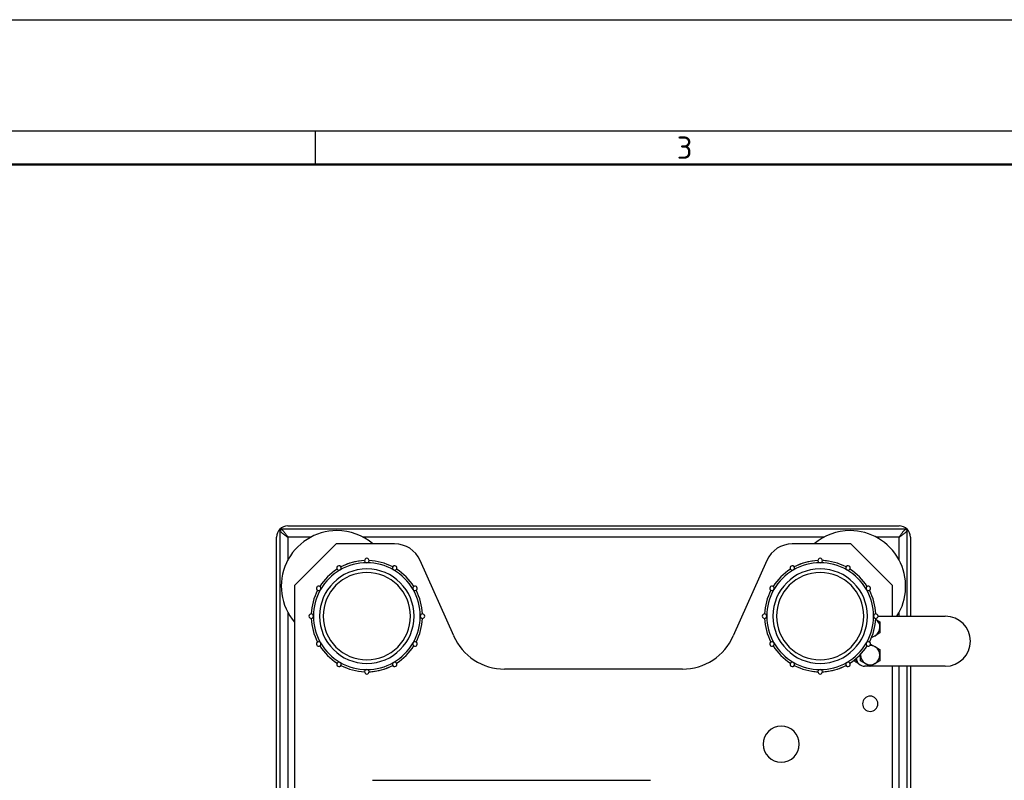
# Model space of a CAD drawing. Header units: millimetres. Extents: x 0 to 1680, y 0 to 1188.
# Tile 4 of 10: x 494 to 848, y 915 to 1188. Entities that reach past the tile are written whole.
import ezdxf

# ---------------------------------------------------------------- set-up
doc = ezdxf.new("R2010")
doc.units = ezdxf.units.MM
doc.header["$LTSCALE"] = 4
for name, color, linetype in [('00_COMPONENTS', 7, 'Continuous'), ('3_ALL_AXES', 7, 'Continuous'), ('AXES', 7, 'Continuous')]:
    doc.layers.add(name, color=color, linetype=linetype)
doc.layers.add('AM_BOR', color=7, linetype='Continuous', lineweight=50)
doc.styles.add('Note', font='isocpeur.ttf')

# ---------------------------------------------------------------- blocks, each defined once
blk = doc.blocks.new('MT_ISO_A3')
at = {"layer": 'AM_BOR', "lineweight": 25}
for p, q in [((20, 287), (410, 287)), ((150, 287), (150, 284))]:
    blk.add_line(p, q, dxfattribs=at)
at = {"layer": 'AM_BOR', "lineweight": 50}
blk.add_line((23, 284), (407, 284), dxfattribs=at)
at = {"layer": 'Defpoints', "lineweight": 25}
blk.add_line((0, 297), (420, 297), dxfattribs=at)
at = {"layer": 'AM_BOR', "lineweight": 25, "insert": (182.5, 285.5), "char_height": 2, "attachment_point": 4, "style": 'Note'}
blk.add_mtext('\\fISOCPEUR|b0|i0;\\H2.0000;3', dxfattribs=at)

msp = doc.modelspace()

# ---------------------------------------------------------------- linework, layer by layer
at = {"color": 7, "linetype": 'Continuous'}
for p, q in [((590.17, 1006.03), (809.96, 1006.03)), ((586.12, 782.18), (586.12, 1001.97)), ((814.02, 1001.97), (814.02, 973.58)), ((607.57, 999.58), (592.57, 984.58)), ((628.57, 999.58), (607.57, 999.58)), ((792.57, 999.58), (771.56, 999.58)), ((807.57, 984.58), (792.57, 999.58)), ((649.79, 966.45), (637.7, 993.64)), ((762.43, 993.64), (750.34, 966.45)), ((592.57, 984.58), (592.57, 799.58)), ((807.57, 973.58), (807.57, 984.58)), ((732.07, 954.58), (668.06, 954.58)), ((807.57, 799.58), (807.57, 955.58)), ((814.02, 955.58), (814.02, 782.18))]:
    msp.add_line(p, q, dxfattribs=at)
at = {"color": 3, "linetype": 'Continuous'}
for p, q in [((587.32, 1004.83), (587.32, 779.33)), ((812.82, 1004.83), (587.32, 1004.83)), ((812.82, 973.58), (812.82, 1004.83)), ((812.82, 779.33), (812.82, 955.58))]:
    msp.add_line(p, q, dxfattribs=at)
at = {"color": 9, "linetype": 'Continuous'}
for p, q in [((590.12, 1002.03), (590.12, 993.61)), ((598.51, 1002.03), (590.12, 1002.03)), ((783.01, 1002.03), (617.12, 1002.03)), ((810.02, 1002.03), (801.62, 1002.03)), ((810.02, 993.61), (810.02, 1002.03)), ((590.12, 975.04), (590.12, 809.11)), ((810.02, 973.58), (810.02, 975.04)), ((810.02, 809.11), (810.02, 955.58))]:
    msp.add_line(p, q, dxfattribs=at)
at = {"color": 7, "linetype": 'Continuous'}
for centre, radius, start, end in [((590.17, 1002.03), 4, 90, 135.573), ((809.96, 1002.03), 4, 44.427, 90), ((590.12, 1001.97), 4, 134.427, 180), ((810.02, 1001.97), 4, 0, 45.573), ((628.57, 989.58), 10, 23.9625, 90), ((771.56, 989.58), 10, 90, 156.0375), ((618.57, 973.58), 20, 92.2743, 117.7299), ((618.57, 973.58), 20, 97.8261, 117.7299), ((618.57, 973.58), 20, 62.2701, 87.7257), ((781.57, 973.58), 20, 92.2743, 117.7299), ((781.57, 973.58), 20, 97.8261, 117.7299), ((781.57, 973.58), 20, 82.1739, 87.7257), ((781.57, 973.58), 20, 62.2701, 87.7257), ((618.57, 973.58), 17, 90, 270), ((618.57, 973.58), 20, 122.2803, 147.731), ((618.57, 973.58), 15.7, 90, 270), ((618.57, 973.58), 17, 270, 90), ((618.57, 973.58), 15.7, 270, 90), ((618.57, 973.58), 20, 32.269, 57.7197), ((618.57, 973.58), 20, 32.269, 57.7197), ((781.57, 973.58), 17, 90, 270), ((781.57, 973.58), 20, 122.2803, 147.731), ((781.57, 973.58), 15.7, 90, 270), ((781.57, 973.58), 17, 270, 90), ((781.57, 973.58), 15.7, 270, 90), ((781.57, 973.58), 20, 32.269, 57.7197), ((781.57, 973.58), 20, 32.269, 57.7197), ((618.57, 973.58), 20, 152.2818, 177.7276), ((618.57, 973.58), 20, 2.2724, 27.7182), ((618.57, 973.58), 20, 2.2724, 27.7182), ((781.57, 973.58), 20, 152.2818, 177.7276), ((781.57, 973.58), 20, 2.2724, 27.7182), ((781.57, 973.58), 20, 2.2724, 27.7182), ((618.57, 973.58), 20, 182.2724, 207.7182), ((618.57, 973.58), 20, 182.2724, 207.7182), ((618.57, 973.58), 20, 332.2818, 357.7276), ((781.57, 973.58), 20, 182.2724, 207.7182), ((781.57, 973.58), 20, 182.2724, 207.7182), ((781.57, 973.58), 20, 332.2818, 357.7276), ((668.06, 974.58), 20, 203.9625, 270), ((732.07, 974.58), 20, 270, 336.0375), ((618.57, 973.58), 20, 212.269, 237.7197), ((618.57, 973.58), 20, 212.269, 237.7197), ((618.57, 973.58), 20, 302.2803, 327.731), ((618.57, 973.58), 20, 302.2803, 327.731), ((781.57, 973.58), 20, 212.269, 237.7197), ((781.57, 973.58), 20, 302.2803, 327.731), ((781.57, 973.58), 20, 302.2803, 327.731), ((799.57, 964.58), 9, 229.5323, 241.0496), ((799.57, 964.58), 8.5, 230.3811, 235.4451), ((618.57, 973.58), 20, 242.2701, 267.7257), ((618.57, 973.58), 20, 272.2743, 297.7299), ((618.57, 973.58), 20, 272.2743, 277.8261), ((618.57, 973.58), 20, 277.8261, 297.7299), ((781.57, 973.58), 20, 242.2701, 267.7257), ((781.57, 973.58), 20, 262.1739, 267.7257), ((781.57, 973.58), 20, 272.2743, 297.7299), ((781.57, 973.58), 20, 272.2743, 277.8261), ((781.57, 973.58), 20, 277.8261, 297.7299)]:
    msp.add_arc(centre, radius, start, end, dxfattribs=at)
at = {"color": 9, "linetype": 'Continuous'}
for centre, start, end in [((618.57, 973.58), 90, 120.0034), ((618.57, 973.58), 59.9966, 90), ((781.57, 973.58), 90, 120.0034), ((781.57, 973.58), 59.9966, 90), ((618.57, 973.58), 120.0034, 150.0027), ((618.57, 973.58), 29.9973, 59.9966), ((781.57, 973.58), 120.0034, 150.0027), ((781.57, 973.58), 29.9973, 59.9966), ((618.57, 973.58), 150.0027, 180), ((618.57, 973.58), 0, 29.9973), ((781.57, 973.58), 150.0027, 180), ((781.57, 973.58), 0, 29.9973), ((618.57, 973.58), 180, 209.9973), ((618.57, 973.58), 330.0027, 360), ((781.57, 973.58), 180, 209.9973), ((781.57, 973.58), 330.0027, 360), ((618.57, 973.58), 209.9973, 239.9966), ((618.57, 973.58), 300.0034, 330.0027), ((781.57, 973.58), 209.9973, 239.9966), ((781.57, 973.58), 300.0034, 330.0027), ((618.57, 973.58), 239.9966, 270), ((618.57, 973.58), 270, 300.0034), ((781.57, 973.58), 239.9966, 270), ((781.57, 973.58), 270, 300.0034)]:
    msp.add_arc(centre, 19.2, start, end, dxfattribs=at)
at = {"color": 3, "linetype": 'Continuous'}
for points in [[(587.32, 1004.83), (587.32, 1004.71), (587.36, 1004.46), (587.53, 1004.1), (587.79, 1003.75), (588.29, 1003.27), (589.07, 1002.69), (589.76, 1002.25), (590.12, 1002.03)], [(587.32, 1004.83), (587.43, 1004.83), (587.68, 1004.79), (588.04, 1004.62), (588.39, 1004.35), (588.87, 1003.85), (589.45, 1003.07), (589.89, 1002.39), (590.12, 1002.03)], [(812.82, 1004.83), (812.82, 1004.71), (812.77, 1004.46), (812.61, 1004.1), (812.34, 1003.75), (811.84, 1003.27), (811.06, 1002.69), (810.38, 1002.25), (810.02, 1002.03)], [(812.82, 1004.83), (812.7, 1004.83), (812.45, 1004.79), (812.09, 1004.62), (811.74, 1004.35), (811.26, 1003.85), (810.68, 1003.07), (810.24, 1002.39), (810.02, 1002.03)]]:
    msp.add_open_spline(points, degree=3, knots=[0, 0, 0, 0, 0.086491, 0.180413, 0.286718, 0.40731, 0.687402, 1, 1, 1, 1], dxfattribs=at)
at = {"layer": '00_COMPONENTS', "color": 7, "linetype": 'Continuous'}
for centre, start, end in [((607.82, 984.33), 90, 220.2648), ((607.82, 984.33), 49.7352, 90), ((792.32, 984.33), 90, 130.2648), ((792.32, 984.33), 327.4773, 90)]:
    msp.add_arc(centre, 20, start, end, dxfattribs=at)
at = {"layer": '3_ALL_AXES', "color": 7, "linetype": 'Continuous'}
for p, q in [((801.52, 972.49), (803.07, 971.59)), ((803.07, 971.59), (803.07, 969.57)), ((801.31, 966.54), (799.92, 965.74)), ((803.06, 967.55), (801.31, 966.54)), ((803.07, 969.57), (803.06, 967.55)), ((799.68, 963.56), (801.32, 962.6)), ((796.06, 957.56), (796.07, 959.58)), ((796.07, 959.58), (796.07, 959.82)), ((801.32, 962.6), (803.07, 961.59)), ((803.07, 959.57), (803.06, 957.55)), ((803.07, 961.59), (803.07, 959.57)), ((797.81, 956.55), (796.06, 957.56)), ((799.56, 955.53), (797.81, 956.55)), ((801.31, 956.54), (799.56, 955.53)), ((803.06, 957.55), (801.31, 956.54))]:
    msp.add_line(p, q, dxfattribs=at)
for centre, start, end in [((799.57, 969.58), 359.9357, 55.9547), ((799.57, 969.58), 278.5302, 299.9357), ((799.57, 969.58), 299.9357, 359.9357), ((799.57, 959.58), 59.9357, 91.2393), ((799.57, 959.58), 175.7489, 179.9357), ((799.57, 959.58), 179.9357, 239.9357), ((799.57, 959.58), 299.9357, 359.9357), ((799.57, 959.58), 359.9357, 59.9357), ((799.57, 959.58), 239.9357, 299.9357)]:
    msp.add_arc(centre, 3.5, start, end, dxfattribs=at)
at = {"layer": 'AXES', "color": 3, "linetype": 'Continuous'}
for p, q in [((802.37, 973.58), (826.57, 973.58)), ((799.49, 955.58), (797.57, 955.58)), ((826.57, 955.58), (799.63, 955.58))]:
    msp.add_line(p, q, dxfattribs=at)
at = {"layer": 'AXES', "color": 7, "linetype": 'Continuous'}
msp.add_line((620.57, 914.58), (720.57, 914.58), dxfattribs=at)
at = {"layer": 'AXES', "color": 6, "linetype": 'Continuous'}
for centre, start, end in [((608.57, 990.9), 120, 212.6051), ((608.57, 990.9), 25.5189, 120), ((618.57, 993.58), 90, 183.913), ((618.57, 993.58), 183.913, 270), ((618.57, 993.58), 356.087, 90), ((618.57, 993.58), 270, 356.087), ((628.57, 990.9), 60, 154.4811), ((628.57, 990.9), 327.3949, 60), ((771.57, 990.9), 120, 212.6051), ((771.57, 990.9), 25.5189, 120), ((781.57, 993.58), 90, 183.913), ((781.57, 993.58), 183.913, 270), ((781.57, 993.58), 356.087, 90), ((781.57, 993.58), 270, 356.087), ((791.57, 990.9), 60, 154.4811), ((791.57, 990.9), 327.3949, 60), ((608.57, 990.9), 212.6051, 300), ((608.57, 990.9), 300, 25.5189), ((628.57, 990.9), 154.4811, 240), ((628.57, 990.9), 240, 327.3949), ((771.57, 990.9), 212.6051, 300), ((771.57, 990.9), 300, 25.5189), ((791.57, 990.9), 154.4811, 240), ((791.57, 990.9), 240, 327.3949), ((601.24, 983.58), 55.6993, 150), ((601.24, 983.58), 330, 55.6993), ((635.89, 983.58), 124.3007, 210), ((635.89, 983.58), 30, 124.3007), ((764.24, 983.58), 55.6993, 150), ((764.24, 983.58), 330, 55.6993), ((798.89, 983.58), 124.3007, 210), ((798.89, 983.58), 30, 124.3007), ((601.24, 983.58), 150, 241.6776), ((601.24, 983.58), 241.6776, 330), ((635.89, 983.58), 210, 298.3224), ((635.89, 983.58), 298.3224, 30), ((764.24, 983.58), 150, 241.6776), ((764.24, 983.58), 241.6776, 330), ((798.89, 983.58), 210, 298.3224), ((798.89, 983.58), 298.3224, 30), ((598.57, 973.58), 86.6335, 180), ((598.57, 973.58), 0, 86.6335), ((638.57, 973.58), 93.3665, 180), ((638.57, 973.58), 0, 93.3665), ((761.57, 973.58), 86.6335, 180), ((761.57, 973.58), 0, 86.6335), ((801.57, 973.58), 93.3665, 180), ((801.57, 973.58), 0, 93.3665), ((598.57, 973.58), 180, 273.3665), ((598.57, 973.58), 273.3665, 0), ((638.57, 973.58), 180, 266.6335), ((638.57, 973.58), 266.6335, 0), ((761.57, 973.58), 180, 273.3665), ((761.57, 973.58), 273.3665, 0), ((801.57, 973.58), 180, 266.6335), ((801.57, 973.58), 266.6335, 0), ((601.24, 963.58), 118.3224, 210), ((601.24, 963.58), 210, 304.3007), ((601.24, 963.58), 30, 118.3224), ((601.24, 963.58), 304.3007, 30), ((635.89, 963.58), 150, 235.6993), ((635.89, 963.58), 61.6776, 150), ((635.89, 963.58), 235.6993, 330), ((635.89, 963.58), 330, 61.6776), ((764.24, 963.58), 118.3224, 210), ((764.24, 963.58), 210, 304.3007), ((764.24, 963.58), 30, 118.3224), ((764.24, 963.58), 304.3007, 30), ((798.89, 963.58), 150, 235.6993), ((798.89, 963.58), 61.6776, 150), ((798.89, 963.58), 235.6993, 330), ((798.89, 963.58), 330, 61.6776), ((608.57, 956.25), 147.3949, 240), ((608.57, 956.25), 60, 147.3949), ((608.57, 956.25), 240, 334.4811), ((608.57, 956.25), 334.4811, 60), ((628.57, 956.25), 120, 205.5189), ((628.57, 956.25), 205.5189, 300), ((628.57, 956.25), 32.6051, 120), ((628.57, 956.25), 300, 32.6051), ((771.57, 956.25), 147.3949, 240), ((771.57, 956.25), 60, 147.3949), ((771.57, 956.25), 240, 334.4811), ((771.57, 956.25), 334.4811, 60), ((791.57, 956.25), 120, 205.5189), ((791.57, 956.25), 205.5189, 300), ((791.57, 956.25), 32.6051, 120), ((791.57, 956.25), 300, 32.6051), ((618.57, 953.58), 90, 176.087), ((618.57, 953.58), 176.087, 270), ((618.57, 953.58), 3.913, 90), ((618.57, 953.58), 270, 3.913), ((781.57, 953.58), 90, 176.087), ((781.57, 953.58), 176.087, 270), ((781.57, 953.58), 3.913, 90), ((781.57, 953.58), 270, 3.913)]:
    msp.add_arc(centre, 0.8, start, end, dxfattribs=at)
at = {"layer": 'AXES', "color": 3, "linetype": 'Continuous'}
for centre, radius, start, end in [((826.57, 964.58), 9, 270, 90), ((797.57, 958.58), 3, 182.8375, 270)]:
    msp.add_arc(centre, radius, start, end, dxfattribs=at)
at = {"layer": 'AXES', "color": 7, "linetype": 'Continuous'}
for centre, radius, start, end in [((799.57, 942.08), 2.75, 90, 270), ((799.57, 942.08), 2.75, 270, 90), ((767.57, 927.58), 6.5, 90, 270), ((767.57, 927.58), 6.5, 270, 90)]:
    msp.add_arc(centre, radius, start, end, dxfattribs=at)

# ---------------------------------------------------------------- block references
at = {"lineweight": 0, "xscale": 4, "yscale": 4, "zscale": 4}
msp.add_blockref('MT_ISO_A3', (0, 0), dxfattribs=at)

doc.saveas('drawing.dxf')
